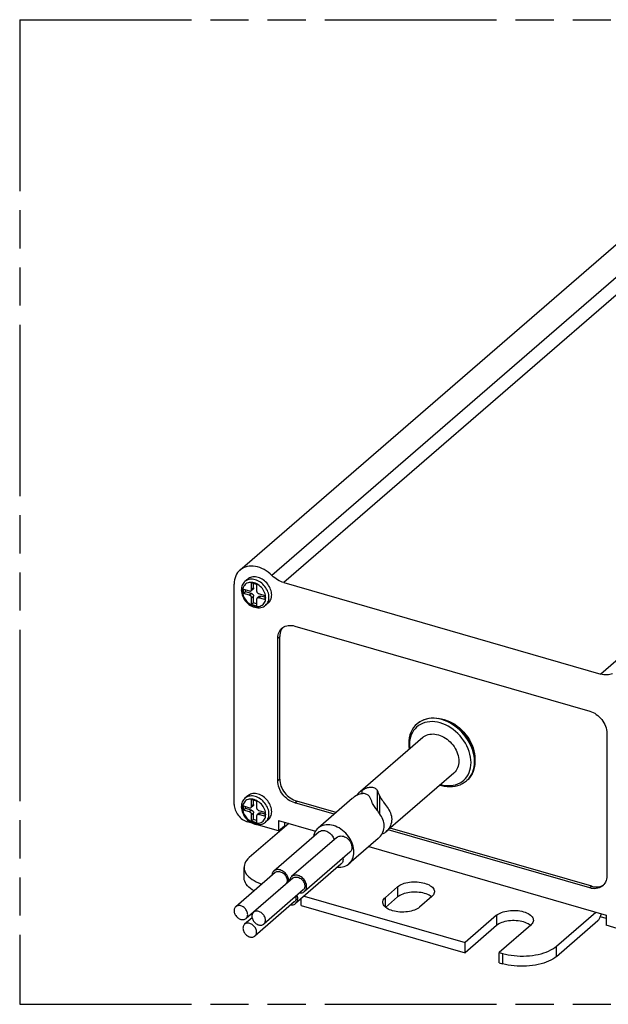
# Model space of a CAD drawing. Header units: millimetres. Extents: x 0 to 210, y 0 to 297.
# Tile 6 of 9: x 50 to 80, y 207 to 257. Entities that reach past the tile are written whole.
import ezdxf

# ---------------------------------------------------------------- set-up
doc = ezdxf.new("R2010")
doc.units = ezdxf.units.MM
doc.header["$LTSCALE"] = 19.36
doc.linetypes.add('PHANTOM', pattern=[0.8, 0.45, -0.05, 0.1, -0.05, 0.1, -0.05])
doc.layers.get('0').update_dxf_attribs({"linetype": 'CONTINUOUS'})
doc.layers.add('DEFAULT_3', color=7, linetype='PHANTOM')

msp = doc.modelspace()

# ---------------------------------------------------------------- linework, layer by layer
at = {"color": 7, "linetype": 'Continuous'}
for p, q in [((60.908948, 229.283143), (86.508948, 251.453393)), ((60.611798, 217.387889), (60.611798, 228.571899)), ((61.303398, 228.825808), (61.163398, 228.704565)), ((61.500681, 228.29567), (61.500681, 228.636884)), ((61.500681, 228.636884), (61.75356, 228.563884)), ((61.600681, 228.382273), (61.600681, 228.608017)), ((61.75356, 228.563884), (61.75356, 228.22267)), ((63.134412, 228.645465), (79.220204, 224.001897)), ((61.090185, 228.095473), (61.090185, 228.310247)), ((61.090185, 228.310247), (61.396758, 228.221747)), ((61.190185, 228.182076), (61.090185, 228.095473)), ((61.396758, 228.006973), (61.090185, 228.095473)), ((61.190185, 228.182076), (61.190185, 228.28138)), ((61.496758, 228.093576), (61.190185, 228.182076)), ((61.575316, 228.321561), (61.475316, 228.234959)), ((61.857483, 228.088747), (62.164056, 228.000247)), ((62.164056, 228.000247), (62.164056, 227.785473)), ((61.500681, 227.531836), (61.500681, 227.87305)), ((61.600681, 227.618439), (61.500681, 227.531836)), ((61.75356, 227.458836), (61.500681, 227.531836)), ((61.600681, 227.618439), (61.600681, 227.959653)), ((61.75356, 227.574306), (61.600681, 227.618439)), ((61.75356, 227.80005), (61.75356, 227.458836)), ((61.878925, 227.947364), (61.778925, 227.860761)), ((62.164056, 227.785473), (61.857483, 227.873973)), ((62.164056, 227.900943), (61.957483, 227.960576)), ((62.350844, 227.616322), (62.210844, 227.495079)), ((63.69045, 226.442254), (78.664166, 222.119715)), ((62.824425, 218.578971), (62.824425, 225.826229)), ((62.924425, 218.665573), (62.924425, 225.912831)), ((69.920583, 221.497844), (69.954001, 221.525633)), ((70.639235, 221.77475), (70.770839, 221.775695)), ((69.920723, 221.498053), (69.900876, 221.480864)), ((79.530191, 221.00369), (79.530191, 213.756431)), ((70.194298, 220.787797), (67.021303, 218.039902)), ((72.828543, 219.710565), (72.834345, 219.570693)), ((72.836154, 219.69026), (72.832653, 219.611466)), ((71.765467, 218.973567), (68.313492, 215.984069)), ((72.429356, 218.601333), (72.409509, 218.584145)), ((72.484995, 218.653058), (72.429497, 218.601542)), ((72.564367, 218.741349), (72.484995, 218.653058)), ((61.303398, 217.820043), (61.163398, 217.6988)), ((61.500681, 217.289905), (61.500681, 217.631119)), ((61.500681, 217.631119), (61.75356, 217.558119)), ((61.600681, 217.376508), (61.600681, 217.602252)), ((61.75356, 217.558119), (61.75356, 217.216905)), ((65.78893, 216.972636), (63.79045, 217.549548)), ((66.608234, 217.682174), (64.871159, 216.177823)), ((61.090185, 217.089708), (61.090185, 217.304482)), ((61.090185, 217.304482), (61.396758, 217.215982)), ((61.190185, 217.17631), (61.090185, 217.089708)), ((61.396758, 217.001208), (61.090185, 217.089708)), ((61.190185, 217.17631), (61.190185, 217.275615)), ((61.496758, 217.08781), (61.190185, 217.17631)), ((61.575316, 217.315796), (61.475316, 217.229194)), ((61.857483, 217.082982), (62.164056, 216.994482)), ((65.68893, 216.886034), (63.69045, 217.462945)), ((61.366409, 216.536053), (61.43733, 216.487357)), ((61.500681, 216.526071), (61.500681, 216.867285)), ((61.600681, 216.612673), (61.500681, 216.526071)), ((61.75356, 216.453071), (61.500681, 216.526071)), ((61.600681, 216.612673), (61.600681, 216.953887)), ((61.75356, 216.568541), (61.600681, 216.612673)), ((61.75356, 216.794285), (61.75356, 216.453071)), ((61.878925, 216.941599), (61.778925, 216.854996)), ((62.164056, 216.779708), (61.857483, 216.868208)), ((62.164056, 216.895178), (61.957483, 216.95481)), ((62.164056, 216.994482), (62.164056, 216.779708)), ((62.350844, 216.610557), (62.210844, 216.489313)), ((62.863464, 216.564684), (62.863464, 216.045069)), ((62.863464, 216.564684), (64.740077, 216.022953)), ((61.579578, 216.415695), (61.304618, 216.495069)), ((63.383079, 216.414684), (61.383079, 214.682634)), ((62.863464, 216.045069), (61.730218, 216.372209)), ((62.863464, 216.045069), (63.163464, 216.304877)), ((63.163464, 216.478082), (63.163464, 216.304877)), ((63.233079, 216.284781), (63.163464, 216.304877)), ((78.664166, 213.140406), (68.438476, 216.092308)), ((78.764166, 213.227008), (68.538476, 216.178911)), ((64.928832, 215.991586), (62.628832, 213.999728)), ((65.832207, 215.709144), (63.532207, 213.717286)), ((67.929492, 215.651515), (66.442328, 214.363593)), ((67.453813, 215.239565), (79.491152, 211.764684)), ((66.486861, 214.953215), (64.186861, 212.961357)), ((66.136881, 214.650124), (66.140307, 214.596657)), ((61.11513, 213.663018), (61.11513, 214.182634)), ((66.034621, 214.343693), (63.734621, 212.351834)), ((62.695827, 213.922368), (60.695827, 212.190317)), ((63.599203, 213.639926), (61.599203, 211.907875)), ((63.216489, 213.321159), (61.216489, 211.589108)), ((64.119865, 213.038717), (62.119865, 211.306666)), ((63.045368, 213.172964), (63.058423, 213.171597)), ((63.386603, 213.455809), (63.389171, 213.496764)), ((68.291282, 212.665313), (68.911282, 213.202249)), ((64.020386, 212.246993), (64.020386, 212.599314)), ((64.153575, 212.936614), (64.186878, 212.961372)), ((64.165267, 212.724785), (72.33423, 210.366608)), ((68.303076, 212.155911), (68.911282, 212.682634)), ((70.643333, 212.702249), (70.023333, 212.165313)), ((70.626533, 212.696604), (70.570598, 212.737054)), ((70.631577, 212.692068), (70.626533, 212.696604)), ((63.667625, 212.429194), (61.667625, 210.697144)), ((63.694412, 212.322826), (63.734593, 212.351812)), ((64.020386, 212.246993), (72.33423, 209.846993)), ((61.524477, 211.625289), (61.146963, 211.298352)), ((73.93423, 211.752249), (72.33423, 210.366608)), ((76.971536, 210.182634), (78.971536, 211.914684)), ((79.491152, 211.591479), (79.200445, 211.675399)), ((79.491152, 211.764684), (79.491152, 211.245069)), ((73.93423, 211.232634), (72.33423, 209.846993)), ((75.666281, 211.252249), (74.066281, 209.866608)), ((75.64948, 211.246604), (75.593545, 211.287054)), ((75.654525, 211.242068), (75.64948, 211.246604)), ((76.971536, 209.663018), (79.071536, 211.481672)), ((80.279952, 211.017362), (79.491152, 211.245069)), ((72.33423, 209.846993), (72.33423, 210.366608)), ((74.066281, 209.866608), (74.239486, 209.816608)), ((74.066281, 209.346993), (74.066281, 209.866608)), ((74.066281, 209.346993), (74.239486, 209.296993))]:
    msp.add_line(p, q, dxfattribs=at)
at = {"color": 9, "linetype": 'Continuous'}
for p, q in [((88.133385, 251.180647), (62.533385, 229.010396)), ((88.734412, 250.815715), (63.134412, 228.645465)), ((104.820204, 246.172147), (79.220204, 224.001897)), ((61.038223, 228.21786), (61.038243, 228.222667)), ((61.496758, 228.093576), (61.396758, 228.006973)), ((61.600681, 228.382273), (61.500681, 228.29567)), ((61.500681, 227.87305), (61.600681, 227.959653)), ((61.857483, 227.873973), (61.957483, 227.960576)), ((62.216018, 227.87786), (62.215998, 227.873053)), ((62.298105, 227.596798), (62.327178, 227.649861)), ((62.824425, 225.826229), (62.924425, 225.912831)), ((70.177799, 221.500558), (70.069669, 221.448802)), ((69.920583, 221.497844), (69.900876, 221.480864)), ((69.517538, 220.547554), (69.511593, 220.413106)), ((62.924425, 218.665573), (62.824425, 218.578971)), ((72.409509, 218.584145), (72.429497, 218.601542)), ((67.105839, 217.927894), (67.105839, 218.102321)), ((67.883915, 217.0721), (67.883915, 218.085397)), ((63.69045, 217.462945), (63.79045, 217.549548)), ((68.008486, 216.896997), (68.008486, 217.805224)), ((61.038223, 217.212095), (61.038243, 217.216902)), ((61.496758, 217.08781), (61.396758, 217.001208)), ((61.600681, 217.376508), (61.500681, 217.289905)), ((61.500681, 216.867285), (61.600681, 216.953887)), ((61.857483, 216.868208), (61.957483, 216.95481)), ((62.216018, 216.872095), (62.215998, 216.867288)), ((62.298105, 216.591033), (62.327178, 216.644095)), ((68.911282, 213.202249), (68.911282, 212.682634)), ((78.764166, 213.227008), (78.664166, 213.140406)), ((68.291282, 212.166463), (68.291282, 212.665313)), ((73.93423, 211.752249), (73.93423, 211.232634)), ((76.971536, 209.663018), (76.971536, 210.182634)), ((74.239486, 209.816608), (74.239486, 209.296993))]:
    msp.add_line(p, q, dxfattribs=at)
at = {"color": 7, "linetype": 'Continuous'}
for points in [[(60.909008, 229.283187), (60.851696, 229.228257), (60.78971, 229.154221), (60.736382, 229.072365), (60.692054, 228.983446), (60.657216, 228.888108), (60.632052, 228.787203), (60.616957, 228.681933), (60.611798, 228.571899)], [(62.533385, 229.010396), (62.439423, 229.097809), (62.341261, 229.177232), (62.238467, 229.248936), (62.132339, 229.312106), (62.023726, 229.366124), (61.913549, 229.410669), (61.802705, 229.445266), (61.692111, 229.469761), (61.582687, 229.483836), (61.475312, 229.487507), (61.370898, 229.480621), (61.270261, 229.463365), (61.17428, 229.435756), (61.083686, 229.398142), (60.999293, 229.350713), (60.92172, 229.293968), (60.909008, 229.283187)], [(63.134412, 228.645465), (63.054149, 228.671753), (62.97483, 228.703858), (62.896224, 228.741903), (62.819024, 228.785523), (62.743706, 228.834509), (62.6707, 228.88852), (62.600666, 228.947098), (62.533385, 229.010396)], [(61.163398, 228.704565), (61.122299, 228.664657), (61.085636, 228.619902), (61.053844, 228.570678), (61.027228, 228.517278), (61.006069, 228.459972), (60.990703, 228.39929), (60.981367, 228.335754), (60.978223, 228.269822)], [(62.519941, 228.021065), (62.516549, 228.090275), (62.506629, 228.160071), (62.490085, 228.230792), (62.467203, 228.30142), (62.438112, 228.371269), (62.40318, 228.439682), (62.362659, 228.505974), (62.317019, 228.569542), (62.266626, 228.62973), (62.212031, 228.68601), (62.153703, 228.737781), (62.092252, 228.784611), (62.028229, 228.825975), (61.962283, 228.861555), (61.895027, 228.890923), (61.827121, 228.913886), (61.759215, 228.930128), (61.691958, 228.939591), (61.626013, 228.942085), (61.56199, 228.937684), (61.500539, 228.926333), (61.44221, 228.908238), (61.387615, 228.883478), (61.337223, 228.852385), (61.303449, 228.825821)], [(60.978223, 228.269822), (60.982553, 228.19055), (60.995478, 228.110187), (61.016889, 228.029492), (61.046488, 227.949627), (61.083829, 227.871688), (61.128413, 227.796595), (61.179602, 227.725311), (61.236791, 227.658593), (61.299308, 227.597189), (61.366409, 227.541818), (61.43733, 227.493122)], [(61.396758, 228.221747), (61.413279, 228.218333), (61.428974, 228.217567), (61.444011, 228.219494), (61.457886, 228.223982), (61.47023, 228.230994), (61.475337, 228.234997)], [(61.500681, 227.87305), (61.499326, 227.889962), (61.495561, 227.906744), (61.489293, 227.923591), (61.4808, 227.939917), (61.470225, 227.955314), (61.457881, 227.969451), (61.444007, 227.981948), (61.42897, 227.992555), (61.413277, 228.00085), (61.396758, 228.006973)], [(61.475337, 228.234997), (61.480804, 228.240285), (61.489295, 228.251708), (61.495562, 228.264936), (61.499326, 228.279542), (61.500681, 228.29567)], [(61.496758, 228.093576), (61.513279, 228.087451), (61.528974, 228.079155), (61.544011, 228.068547), (61.557886, 228.056049), (61.57023, 228.04191), (61.580804, 228.026514), (61.589295, 228.010188), (61.595562, 227.993343), (61.599326, 227.976563), (61.600681, 227.959653)], [(61.600681, 228.382273), (61.599326, 228.366143), (61.595561, 228.351535), (61.589293, 228.338307), (61.5808, 228.326884), (61.575336, 228.321599)], [(61.75356, 228.22267), (61.754915, 228.205758), (61.758681, 228.188976), (61.764948, 228.172129), (61.773441, 228.155803), (61.784016, 228.140407), (61.79636, 228.126269), (61.810235, 228.113772), (61.825271, 228.103165), (61.840964, 228.094871), (61.857483, 228.088747)], [(62.350792, 227.616309), (62.362659, 227.626963), (62.40318, 227.669861), (62.438112, 227.718105), (62.467203, 227.771159), (62.490085, 227.828576), (62.506629, 227.889746), (62.516549, 227.953814), (62.519941, 228.021065)], [(61.778905, 227.860723), (61.773437, 227.855435), (61.764946, 227.844012), (61.758679, 227.830785), (61.754915, 227.816178), (61.75356, 227.80005)], [(61.857483, 227.873973), (61.840962, 227.877387), (61.825267, 227.878153), (61.81023, 227.876226), (61.796355, 227.871739), (61.784012, 227.864727), (61.778905, 227.860723)], [(61.878905, 227.947326), (61.884016, 227.951333), (61.89636, 227.958343), (61.910235, 227.96283), (61.925271, 227.964756), (61.940964, 227.96399), (61.957483, 227.960576)], [(61.43733, 227.493122), (61.511231, 227.451699), (61.587307, 227.418041), (61.664551, 227.392622), (61.742047, 227.375756), (61.818642, 227.367658), (61.893069, 227.368314), (61.96484, 227.377555), (62.033321, 227.395215), (62.097653, 227.420997), (62.15705, 227.454463), (62.210844, 227.495079)], [(62.824425, 225.826229), (62.828695, 225.910483), (62.84113, 225.990682), (62.861853, 226.067173), (62.890491, 226.138916), (62.926861, 226.205169), (62.970508, 226.265391), (63.021107, 226.318931), (63.035863, 226.332176)], [(63.070501, 226.351985), (63.026856, 226.291762), (62.990487, 226.22551), (62.961851, 226.153768), (62.941128, 226.077279), (62.928695, 225.997082), (62.924425, 225.912831)], [(63.035863, 226.332176), (63.078084, 226.36538), (63.140981, 226.404199), (63.209128, 226.435124), (63.28195, 226.457747), (63.358701, 226.47196), (63.43871, 226.477499), (63.521181, 226.474414), (63.604967, 226.462661), (63.69045, 226.442254)], [(79.821231, 224.019825), (79.75395, 223.995372), (79.683916, 223.977228), (79.61091, 223.965366), (79.535592, 223.959866), (79.458392, 223.960817), (79.379785, 223.968156), (79.300467, 223.981845), (79.220204, 224.001897)], [(78.664166, 222.119715), (78.749652, 222.090767), (78.833441, 222.054145), (78.915914, 222.009613), (78.995925, 221.957878), (79.072677, 221.899351), (79.145498, 221.834683), (79.213645, 221.764412), (79.276542, 221.689278), (79.333518, 221.609933), (79.384115, 221.52718), (79.42776, 221.441759), (79.464129, 221.35451), (79.492765, 221.266234), (79.513487, 221.177781), (79.525921, 221.090405), (79.530191, 221.00369)], [(69.954001, 221.525633), (70.05146, 221.595049), (70.156767, 221.653707), (70.269039, 221.701359), (70.387453, 221.737491), (70.511132, 221.762042), (70.639235, 221.77475)], [(70.770839, 221.775695), (70.905041, 221.764798), (71.040941, 221.742279), (71.177639, 221.708219), (71.314235, 221.662965), (71.449823, 221.606737), (71.583528, 221.540009), (71.714447, 221.463134), (71.841752, 221.376698), (71.96457, 221.281175), (72.082129, 221.177255), (72.193624, 221.065484), (72.298272, 220.946771), (72.395257, 220.821803), (72.483867, 220.691799), (72.563126, 220.558167), (72.633011, 220.421031), (72.693399, 220.280494), (72.743626, 220.138018), (72.783043, 219.994758), (72.81149, 219.851744), (72.828543, 219.710565)], [(70.950222, 221.757311), (71.009386, 221.753249), (71.143981, 221.73185), (71.279468, 221.698479), (71.414846, 221.653291), (71.549136, 221.59675), (71.681334, 221.529173), (71.810504, 221.451159), (71.935667, 221.363172), (72.055949, 221.265935), (72.170422, 221.160033), (72.278266, 221.046331), (72.378666, 220.925399), (72.470669, 220.798705), (72.553048, 220.667856), (72.625802, 220.533007), (72.688763, 220.394347), (72.741209, 220.253385), (72.782433, 220.111286), (72.812223, 219.969264), (72.830073, 219.829123), (72.836154, 219.69026)], [(69.900876, 221.480864), (69.805162, 221.387767), (69.720045, 221.283358), (69.646424, 221.168487), (69.584982, 221.043918), (69.536319, 220.910391), (69.501088, 220.769107), (69.479743, 220.621285), (69.472576, 220.468005)], [(70.194298, 220.787797), (70.245036, 220.827661), (70.311878, 220.869615), (70.383805, 220.904043), (70.460268, 220.930682), (70.540685, 220.94933), (70.624445, 220.959845), (70.71091, 220.962147), (70.799422, 220.956219), (70.889308, 220.942105), (70.979883, 220.919913), (71.070458, 220.889811), (71.160343, 220.85203), (71.248855, 220.806856), (71.335321, 220.754633), (71.419081, 220.695759), (71.499498, 220.630682), (71.575961, 220.559897), (71.647887, 220.483943), (71.71473, 220.403397), (71.77598, 220.318873), (71.831171, 220.231015), (71.879883, 220.14049), (71.921746, 220.047987), (71.95644, 219.954212), (71.983702, 219.859877), (72.003325, 219.7657), (72.015159, 219.672399), (72.019113, 219.580682)], [(69.472576, 220.468005), (69.478925, 220.320325), (69.496289, 220.183303)], [(72.019113, 219.580682), (72.015159, 219.491249), (72.003325, 219.404779), (71.983702, 219.321932), (71.95644, 219.243337), (71.921746, 219.169592), (71.879883, 219.101259), (71.831171, 219.038858), (71.77598, 218.982864), (71.765467, 218.973567)], [(72.834345, 219.570693), (72.828648, 219.435081), (72.811765, 219.304408)], [(72.811765, 219.304408), (72.783581, 219.178214), (72.744442, 219.057881), (72.69445, 218.944358), (72.63422, 218.838475), (72.564367, 218.741349)], [(63.69045, 217.462945), (63.604964, 217.491893), (63.521175, 217.528515), (63.438702, 217.573047), (63.358691, 217.624782), (63.281939, 217.683309), (63.209118, 217.747977), (63.140971, 217.818248), (63.078074, 217.893382), (63.021098, 217.972727), (62.970501, 218.05548), (62.926856, 218.140901), (62.890487, 218.22815), (62.861851, 218.316426), (62.841128, 218.40488), (62.828695, 218.492255), (62.824425, 218.578971)], [(62.924425, 218.665573), (62.928695, 218.578854), (62.94113, 218.491476), (62.961853, 218.40302), (62.990491, 218.314742), (63.026861, 218.227491), (63.070508, 218.14207), (63.121107, 218.059316), (63.178084, 217.979972), (63.240981, 217.904839), (63.309128, 217.834569), (63.38195, 217.769902), (63.458701, 217.711378), (63.53871, 217.659645), (63.621181, 217.615115), (63.704967, 217.578494), (63.79045, 217.549548)], [(71.068359, 218.369854), (71.131324, 218.349852), (71.276346, 218.316439), (71.420277, 218.295897), (71.561828, 218.288333), (71.700156, 218.293699), (71.834371, 218.3119), (71.963398, 218.342723), (72.086171, 218.385794), (72.201962, 218.440726), (72.310011, 218.507049), (72.409509, 218.584145)], [(67.105839, 218.102321), (67.176164, 218.147185), (67.244627, 218.184172), (67.310712, 218.213558), (67.374048, 218.235793), (67.434134, 218.251299), (67.491051, 218.260647), (67.544732, 218.264362), (67.595474, 218.262765), (67.643845, 218.256107), (67.689305, 218.244513), (67.731698, 218.228112), (67.770523, 218.207236), (67.805297, 218.182309), (67.835904, 218.153527), (67.86212, 218.121131), (67.883915, 218.085397)], [(61.163398, 217.6988), (61.122299, 217.658892), (61.085636, 217.614137), (61.053844, 217.564913), (61.027228, 217.511513), (61.006069, 217.454206), (60.990703, 217.393525), (60.981367, 217.329989), (60.978223, 217.264056)], [(62.519941, 217.0153), (62.516549, 217.08451), (62.506629, 217.154306), (62.490085, 217.225027), (62.467203, 217.295655), (62.438112, 217.365504), (62.40318, 217.433916), (62.362659, 217.500209), (62.317019, 217.563777), (62.266626, 217.623965), (62.212031, 217.680245), (62.153703, 217.732016), (62.092252, 217.778846), (62.028229, 217.82021), (61.962283, 217.85579), (61.895027, 217.885158), (61.827121, 217.90812), (61.759215, 217.924363), (61.691958, 217.933826), (61.626013, 217.93632), (61.56199, 217.931919), (61.500539, 217.920568), (61.44221, 217.902473), (61.387615, 217.877713), (61.337223, 217.846619), (61.303449, 217.820056)], [(67.499915, 217.752844), (67.47812, 217.788577), (67.451904, 217.820973), (67.421297, 217.849755), (67.386523, 217.874682), (67.347698, 217.895558), (67.305305, 217.911959), (67.259845, 217.923553), (67.211474, 217.930211), (67.160732, 217.931808), (67.107051, 217.928093), (67.050134, 217.918745), (66.990048, 217.90324), (66.926712, 217.881004), (66.860627, 217.851619), (66.792164, 217.814631), (66.721839, 217.769767)], [(68.008486, 217.805224), (68.028005, 217.760515), (68.052652, 217.713826), (68.082155, 217.664722), (68.116046, 217.613206), (68.153927, 217.559234), (68.195046, 217.502778)], [(68.195046, 217.502778), (68.284186, 217.382732), (68.331364, 217.318067), (68.378865, 217.250183), (68.425913, 217.178916), (68.470428, 217.105001), (68.510804, 217.029512), (68.545951, 216.952108), (68.574766, 216.872517), (68.596062, 216.791926), (68.608688, 216.711312), (68.61312, 216.631006)], [(60.611798, 217.387889), (60.615214, 217.318514), (60.625162, 217.248612), (60.641741, 217.177847), (60.664651, 217.107225), (60.693747, 217.037424), (60.728665, 216.969087), (60.769143, 216.902884), (60.814725, 216.839408), (60.865043, 216.779302), (60.919561, 216.723086), (60.977818, 216.671353), (61.039219, 216.624533), (61.103226, 216.583147), (61.169203, 216.547523), (61.236232, 216.518227), (61.304618, 216.495069)], [(60.978223, 217.264056), (60.982553, 217.184785), (60.995478, 217.104422), (61.016889, 217.023727), (61.046488, 216.943862), (61.083829, 216.865923), (61.128413, 216.79083), (61.179602, 216.719546), (61.236791, 216.652828), (61.299308, 216.591423), (61.366409, 216.536053)], [(61.396758, 217.215982), (61.413279, 217.212568), (61.428974, 217.211802), (61.444011, 217.213729), (61.457886, 217.218216), (61.47023, 217.225228), (61.475337, 217.229232)], [(61.500681, 216.867285), (61.499326, 216.884197), (61.495561, 216.900979), (61.489293, 216.917826), (61.4808, 216.934152), (61.470225, 216.949548), (61.457881, 216.963686), (61.444007, 216.976183), (61.42897, 216.98679), (61.413277, 216.995085), (61.396758, 217.001208)], [(61.475337, 217.229232), (61.480804, 217.23452), (61.489295, 217.245943), (61.495562, 217.25917), (61.499326, 217.273777), (61.500681, 217.289905)], [(61.496758, 217.08781), (61.513279, 217.081686), (61.528974, 217.07339), (61.544011, 217.062782), (61.557886, 217.050284), (61.57023, 217.036145), (61.580804, 217.020749), (61.589295, 217.004423), (61.595562, 216.987578), (61.599326, 216.970797), (61.600681, 216.953887)], [(61.600681, 217.376508), (61.599326, 217.360378), (61.595561, 217.345769), (61.589293, 217.332542), (61.5808, 217.321118), (61.575336, 217.315834)], [(61.75356, 217.216905), (61.754915, 217.199993), (61.758681, 217.183211), (61.764948, 217.166364), (61.773441, 217.150038), (61.784016, 217.134642), (61.79636, 217.120504), (61.810235, 217.108007), (61.825271, 217.0974), (61.840964, 217.089105), (61.857483, 217.082982)], [(62.350792, 216.610544), (62.362659, 216.621198), (62.40318, 216.664096), (62.438112, 216.71234), (62.467203, 216.765393), (62.490085, 216.82281), (62.506629, 216.88398), (62.516549, 216.948049), (62.519941, 217.0153)], [(67.811046, 217.170224), (67.769927, 217.226681), (67.732046, 217.280652), (67.698155, 217.332168), (67.668652, 217.381272), (67.644005, 217.427961), (67.624486, 217.472671)], [(68.22912, 216.298452), (68.224688, 216.378758), (68.212062, 216.459372), (68.190766, 216.539963), (68.161951, 216.619554), (68.126804, 216.696958), (68.086428, 216.772447), (68.041913, 216.846363), (67.994865, 216.91763), (67.947364, 216.985513), (67.900186, 217.050178), (67.811046, 217.170224)], [(61.778905, 216.854958), (61.773437, 216.84967), (61.764946, 216.838247), (61.758679, 216.82502), (61.754915, 216.810413), (61.75356, 216.794285)], [(61.857483, 216.868208), (61.840962, 216.871622), (61.825267, 216.872388), (61.81023, 216.870461), (61.796355, 216.865973), (61.784012, 216.858962), (61.778905, 216.854958)], [(61.878905, 216.941561), (61.884016, 216.945567), (61.89636, 216.952578), (61.910235, 216.957064), (61.925271, 216.95899), (61.940964, 216.958224), (61.957483, 216.95481)], [(68.61312, 216.631006), (68.608695, 216.550296), (68.59608, 216.469661), (68.574789, 216.389), (68.545972, 216.310749), (68.510819, 216.236754), (68.470429, 216.167735), (68.42589, 216.104395), (68.37881, 216.048093), (68.331275, 216.000038), (68.311685, 215.982505)], [(61.43733, 216.487357), (61.511231, 216.445934), (61.587307, 216.412275), (61.664551, 216.386857), (61.742047, 216.369991), (61.818642, 216.361893), (61.893069, 216.362549), (61.96484, 216.37179), (62.033321, 216.38945), (62.097653, 216.415232), (62.15705, 216.448698), (62.210844, 216.489313)], [(64.871225, 216.177871), (64.827442, 216.136366), (64.773172, 216.072858), (64.726488, 216.002462), (64.68769, 215.925863), (64.657212, 215.843639), (64.635208, 215.756558), (64.632008, 215.73453)], [(66.695974, 214.970708), (66.691475, 215.068299), (66.678279, 215.166774), (66.656275, 215.266559), (66.625797, 215.36638), (66.586999, 215.465379), (66.540315, 215.562727), (66.486045, 215.657569), (66.424744, 215.74913), (66.356849, 215.836585), (66.28302, 215.919241), (66.203813, 215.99633), (66.119968, 216.067268), (66.032146, 216.131366), (65.941142, 216.188168), (65.847696, 216.237092), (65.752631, 216.277825), (65.656743, 216.30991), (65.560855, 216.333186), (65.46579, 216.347339), (65.372344, 216.352365), (65.28134, 216.348105), (65.193518, 216.334711), (65.109674, 216.312181), (65.030467, 216.280822), (64.956637, 216.240791), (64.888743, 216.192536), (64.871225, 216.177871)], [(64.928931, 215.991627), (64.949972, 216.008197), (64.992586, 216.033203), (65.039652, 216.051122), (65.09047, 216.06146), (65.144086, 216.064233), (65.199645, 216.059197), (65.256158, 216.046635), (65.312672, 216.026569), (65.36823, 215.999528), (65.421847, 215.9658), (65.472665, 215.926122), (65.519731, 215.88103), (65.562345, 215.83142), (65.599653, 215.778036), (65.631158, 215.721875), (65.656166, 215.663838), (65.674417, 215.604953), (65.679661, 215.577035)], [(67.927685, 215.649952), (67.947275, 215.667484), (67.99481, 215.715539), (68.04189, 215.771841), (68.086429, 215.835181), (68.126819, 215.904201), (68.161972, 215.978196), (68.190789, 216.056447), (68.21208, 216.137107), (68.224695, 216.217743), (68.22912, 216.298452)], [(65.832307, 215.709185), (65.853348, 215.725754), (65.895962, 215.750761), (65.943028, 215.76868), (65.993846, 215.779018), (66.047462, 215.78179), (66.103021, 215.776755), (66.159534, 215.764193), (66.216048, 215.744127), (66.271606, 215.717086), (66.325223, 215.683358), (66.376041, 215.64368), (66.423107, 215.598588), (66.465721, 215.548978), (66.503029, 215.495594), (66.534534, 215.439433), (66.559542, 215.381396), (66.577792, 215.322511), (66.588733, 215.264272), (66.592547, 215.20618)], [(68.311685, 215.982505), (68.284074, 215.959886), (68.238498, 215.927716), (68.194979, 215.902931), (68.153932, 215.885099), (68.116125, 215.873923), (68.108453, 215.872817)], [(66.592547, 215.20618), (66.589461, 215.155776), (66.580565, 215.108478), (66.565736, 215.064001), (66.545341, 215.023202), (66.519549, 214.986707), (66.486877, 214.95323)], [(61.383079, 214.682634), (61.309559, 214.61267), (61.247635, 214.540565), (61.197188, 214.46609), (61.158577, 214.389935), (61.132109, 214.312555), (61.117815, 214.234425), (61.11515, 214.182668)], [(66.140307, 214.596657), (66.136492, 214.540768), (66.125552, 214.488845), (66.107302, 214.440496), (66.082294, 214.396898), (66.050788, 214.358926), (66.034522, 214.343653)], [(66.442261, 214.363545), (66.486045, 214.40505), (66.540315, 214.468559), (66.586999, 214.538954), (66.625797, 214.615553), (66.656275, 214.697777), (66.678279, 214.784858), (66.691475, 214.875715), (66.695974, 214.970708)], [(61.11515, 214.182668), (61.115866, 214.156014), (61.126153, 214.077795), (61.148706, 214.000243), (61.18328, 213.923815), (61.229766, 213.848983), (61.287787, 213.776182), (61.357097, 213.705871), (61.437196, 213.638453), (61.527705, 213.574363), (61.628007, 213.513967), (61.7376, 213.457667), (61.855763, 213.405782), (61.981495, 213.358819), (62.028099, 213.344098)], [(63.389171, 213.496764), (63.385934, 213.550264), (63.376589, 213.604023), (63.361, 213.658432), (63.339572, 213.712313), (63.312493, 213.764858), (63.280273, 213.81534), (63.243276, 213.862969), (63.202138, 213.907118), (63.157373, 213.947061), (63.109707, 213.982312), (63.059777, 214.012248), (63.008352, 214.036552), (62.956158, 214.054742), (62.903964, 214.066686), (62.85254, 214.072072), (62.80261, 214.070963), (62.754943, 214.063233), (62.710179, 214.049134), (62.669041, 214.028736), (62.628859, 213.99975)], [(65.861031, 214.19336), (65.941142, 214.189051), (66.032146, 214.193311), (66.119968, 214.206706), (66.203813, 214.229235), (66.28302, 214.260594), (66.356849, 214.300625), (66.424744, 214.34888), (66.442261, 214.363545)], [(61.625789, 212.995687), (61.527705, 213.054748), (61.437196, 213.118837), (61.357097, 213.186255), (61.287787, 213.256567), (61.229766, 213.329368), (61.18328, 213.404199), (61.148706, 213.480627), (61.126153, 213.55818), (61.115866, 213.636399), (61.11515, 213.663053)], [(62.628859, 213.99975), (62.599824, 213.970588), (62.572745, 213.933677), (62.551317, 213.892167), (62.535728, 213.846758), (62.526383, 213.798395), (62.524873, 213.774317)], [(62.695906, 213.9224), (62.712641, 213.935578), (62.746533, 213.955467), (62.783966, 213.969718), (62.824382, 213.97794), (62.867025, 213.980145), (62.911212, 213.97614), (62.956158, 213.966149), (63.001105, 213.950191), (63.045292, 213.928684), (63.087935, 213.901859), (63.128351, 213.870302), (63.165784, 213.834439), (63.199676, 213.794984), (63.229348, 213.752526), (63.254405, 213.70786), (63.274294, 213.661702), (63.288809, 213.614869), (63.29751, 213.56855), (63.300544, 213.522348)], [(63.300544, 213.522348), (63.29751, 213.477898), (63.288809, 213.436602), (63.274294, 213.398149), (63.254405, 213.363474), (63.229348, 213.333275), (63.216411, 213.321127)], [(63.532235, 213.717308), (63.5032, 213.688146), (63.476121, 213.651235), (63.454693, 213.609725), (63.439104, 213.564316), (63.429759, 213.515953), (63.428249, 213.491875)], [(64.292547, 213.214322), (64.28931, 213.267822), (64.279964, 213.321581), (64.264376, 213.37599), (64.242948, 213.429871), (64.215868, 213.482416), (64.183649, 213.532898), (64.146652, 213.580527), (64.105514, 213.624676), (64.060749, 213.664619), (64.013083, 213.69987), (63.963153, 213.729806), (63.911728, 213.75411), (63.859534, 213.7723), (63.80734, 213.784244), (63.755916, 213.78963), (63.705986, 213.788521), (63.658319, 213.78079), (63.613555, 213.766692), (63.572417, 213.746294), (63.532235, 213.717308)], [(63.599282, 213.639958), (63.616017, 213.653136), (63.649909, 213.673025), (63.687342, 213.687276), (63.727758, 213.695498), (63.770401, 213.697703), (63.814588, 213.693698), (63.859534, 213.683707), (63.904481, 213.667749), (63.948668, 213.646242), (63.991311, 213.619417), (64.031727, 213.58786), (64.06916, 213.551997), (64.103052, 213.512541), (64.132724, 213.470084), (64.157781, 213.425418), (64.17767, 213.37926), (64.192185, 213.332427), (64.200886, 213.286108), (64.20392, 213.239906)], [(79.530191, 213.756431), (79.525921, 213.672178), (79.513486, 213.591978), (79.492762, 213.515487), (79.464124, 213.443744), (79.427754, 213.377491), (79.384108, 213.317269), (79.333509, 213.263729), (79.318753, 213.250484)], [(64.20392, 213.239906), (64.200886, 213.195456), (64.192185, 213.15416), (64.17767, 213.115707), (64.157781, 213.081032), (64.132724, 213.050833), (64.119786, 213.038685)], [(64.186878, 212.961372), (64.219615, 212.994927), (64.245396, 213.031436), (64.265779, 213.072253), (64.280593, 213.116731), (64.289476, 213.163989), (64.292547, 213.214322)], [(68.911282, 213.202249), (68.964736, 213.243658), (69.025468, 213.281922), (69.09384, 213.31721), (69.168768, 213.34901), (69.249637, 213.376941), (69.335402, 213.400779), (69.424947, 213.420187), (69.517872, 213.435128), (69.613834, 213.445494), (69.711537, 213.451165), (69.809905, 213.451959), (69.907935, 213.447964), (70.004557, 213.439147), (70.098896, 213.425688), (70.189972, 213.407673), (70.277032, 213.38534), (70.359224, 213.358854), (70.435869, 213.328511), (70.506198, 213.294541), (70.569626, 213.257301), (70.625469, 213.217082), (70.673265, 213.174317), (70.712416, 213.129356), (70.742651, 213.082738), (70.763511, 213.035041), (70.774959, 212.986494), (70.777251, 212.952361)], [(79.318753, 213.250484), (79.276532, 213.21728), (79.213634, 213.178461), (79.145487, 213.147536), (79.072666, 213.124913), (78.995915, 213.1107), (78.915906, 213.105161), (78.833435, 213.108246), (78.749649, 213.119999), (78.664166, 213.140406)], [(78.764166, 213.227008), (78.849652, 213.206601), (78.933441, 213.194848), (79.015914, 213.191763), (79.095925, 213.197304), (79.172677, 213.211518), (79.245498, 213.234143), (79.313645, 213.265069), (79.364354, 213.296367)], [(63.75168, 212.630383), (63.748646, 212.585933), (63.739945, 212.544637), (63.72543, 212.506185), (63.705541, 212.47151), (63.680484, 212.44131), (63.667546, 212.429162)], [(63.734593, 212.351812), (63.763628, 212.380974), (63.790708, 212.417886), (63.812136, 212.459395), (63.827724, 212.504804), (63.83707, 212.553167), (63.840307, 212.604799)], [(63.742079, 212.711544), (63.748646, 212.676585), (63.75168, 212.630383)], [(63.840307, 212.604799), (63.837985, 212.649997), (63.831253, 212.695497), (63.820041, 212.741523), (63.810238, 212.770572)], [(63.948837, 212.890602), (63.977354, 212.888667), (64.025491, 212.891466), (64.071308, 212.90053), (64.114223, 212.915608), (64.153575, 212.936614)], [(68.157365, 212.4152), (68.157815, 212.430271), (68.165571, 212.479456), (68.183107, 212.528047), (68.210056, 212.575558), (68.246077, 212.621229), (68.291282, 212.665313)], [(70.570598, 212.737054), (70.507016, 212.774485), (70.436534, 212.808605), (70.359794, 212.839035), (70.277582, 212.865566), (70.190611, 212.887914), (70.099732, 212.90593), (70.00573, 212.919398), (69.909515, 212.928244), (69.811933, 212.932315), (69.713964, 212.931629), (69.616513, 212.926101), (69.52065, 212.915884), (69.427607, 212.901068), (69.337797, 212.881752), (69.251653, 212.857948), (69.17034, 212.829997), (69.094947, 212.798108), (69.02613, 212.762683), (68.965036, 212.72425), (68.911282, 212.682634)], [(70.777251, 212.952361), (70.776801, 212.937291), (70.769045, 212.888106), (70.751509, 212.839515), (70.72456, 212.792004), (70.688539, 212.746333), (70.643333, 212.702249)], [(60.695849, 212.190335), (60.672757, 212.167141), (60.65122, 212.137785), (60.634178, 212.104772), (60.62178, 212.068656), (60.614347, 212.030192), (60.611773, 211.989128)], [(61.300544, 211.790297), (61.29797, 211.832848), (61.290537, 211.875603), (61.278139, 211.918876), (61.261097, 211.961729), (61.23956, 212.00352), (61.213935, 212.043669), (61.18451, 212.081549), (61.151792, 212.116662), (61.11619, 212.14843), (61.078279, 212.176466), (61.038569, 212.200275), (60.99767, 212.219604), (60.956158, 212.234071), (60.914647, 212.243571), (60.873748, 212.247854), (60.834038, 212.246972), (60.796127, 212.240824), (60.760525, 212.229611), (60.727807, 212.213388), (60.695849, 212.190335)], [(63.496504, 212.280999), (63.510912, 212.27949), (63.560842, 212.280599), (63.608509, 212.28833), (63.653273, 212.302428), (63.694412, 212.322826)], [(70.023333, 212.165313), (69.96988, 212.123904), (69.909148, 212.08564), (69.840776, 212.050352), (69.765848, 212.018552), (69.684979, 211.990621), (69.599214, 211.966783), (69.509668, 211.947375), (69.416744, 211.932433), (69.320782, 211.922068), (69.223079, 211.916396), (69.124711, 211.915603), (69.026681, 211.919598), (68.930059, 211.928415), (68.835719, 211.941874), (68.744644, 211.959889), (68.657584, 211.982222), (68.575391, 212.008707), (68.498746, 212.039051), (68.428418, 212.073021), (68.364989, 212.110261), (68.309147, 212.150479), (68.261351, 212.193244), (68.222199, 212.238205), (68.191964, 212.284824), (68.171104, 212.332521), (68.159657, 212.381068), (68.157365, 212.4152)], [(73.93423, 211.752249), (73.987683, 211.793658), (74.048415, 211.831922), (74.116787, 211.86721), (74.191715, 211.89901), (74.272584, 211.926941), (74.358349, 211.950779), (74.447895, 211.970187), (74.540819, 211.985128), (74.636781, 211.995494), (74.734484, 212.001165), (74.832852, 212.001959), (74.930882, 211.997964), (75.027504, 211.989147), (75.121844, 211.975688), (75.212919, 211.957673), (75.299979, 211.93534), (75.382172, 211.908854), (75.458817, 211.878511), (75.529145, 211.844541), (75.592574, 211.807301), (75.648416, 211.767082), (75.696212, 211.724317), (75.735364, 211.679356), (75.765599, 211.632738), (75.786459, 211.585041), (75.797906, 211.536494), (75.800198, 211.502361)], [(60.611773, 211.989128), (60.614347, 211.946578), (60.62178, 211.903823), (60.634178, 211.860549), (60.65122, 211.817697), (60.672757, 211.775906), (60.698382, 211.735756), (60.727807, 211.697876), (60.760525, 211.662763), (60.796127, 211.630996), (60.834038, 211.60296), (60.873748, 211.579151), (60.914647, 211.559821), (60.956158, 211.545355), (60.99767, 211.535855), (61.038569, 211.531571), (61.078279, 211.532453), (61.11619, 211.538602), (61.151792, 211.549814), (61.18451, 211.566037), (61.216467, 211.589091)], [(61.216467, 211.589091), (61.23956, 211.612284), (61.261097, 211.641641), (61.278139, 211.674654), (61.290537, 211.710769), (61.29797, 211.749233), (61.300544, 211.790297)], [(61.599225, 211.907893), (61.576133, 211.884699), (61.554596, 211.855343), (61.537554, 211.82233), (61.525156, 211.786214), (61.517723, 211.74775), (61.515149, 211.706686)], [(61.515149, 211.706686), (61.517723, 211.664136), (61.525156, 211.621381), (61.537554, 211.578107), (61.554596, 211.535255), (61.576133, 211.493464), (61.601758, 211.453314), (61.631183, 211.415434), (61.663901, 211.380321), (61.699503, 211.348554), (61.737413, 211.320518), (61.777124, 211.296709), (61.818023, 211.277379), (61.859534, 211.262912), (61.901045, 211.253413), (61.941945, 211.249129), (61.981655, 211.250011), (62.019566, 211.25616), (62.055168, 211.267372), (62.087886, 211.283595), (62.119843, 211.306649)], [(62.20392, 211.507855), (62.201345, 211.550405), (62.193913, 211.593161), (62.181515, 211.636434), (62.164473, 211.679287), (62.142936, 211.721078), (62.117311, 211.761227), (62.087886, 211.799107), (62.055168, 211.83422), (62.019566, 211.865988), (61.981655, 211.894024), (61.941945, 211.917833), (61.901045, 211.937162), (61.859534, 211.951629), (61.818023, 211.961129), (61.777124, 211.965412), (61.737413, 211.96453), (61.699503, 211.958382), (61.663901, 211.947169), (61.631183, 211.930946), (61.599225, 211.907893)], [(62.119843, 211.306649), (62.142936, 211.329842), (62.164473, 211.359199), (62.181515, 211.392212), (62.193913, 211.428327), (62.201345, 211.466791), (62.20392, 211.507855)], [(75.800198, 211.502361), (75.799749, 211.487291), (75.791992, 211.438106), (75.774456, 211.389515), (75.747507, 211.342004), (75.711486, 211.296333), (75.666281, 211.252249)], [(79.071536, 211.481672), (79.094204, 211.503571), (79.116256, 211.52917), (79.137817, 211.558667), (79.158512, 211.591466), (79.178077, 211.627202), (79.196304, 211.665394), (79.212951, 211.705613), (79.227848, 211.747348), (79.240785, 211.790121), (79.251634, 211.833405), (79.251714, 211.833804)], [(61.146985, 211.29837), (61.123893, 211.275177), (61.102356, 211.24582), (61.085313, 211.212807), (61.072916, 211.176692), (61.065483, 211.138228), (61.062908, 211.097164)], [(61.062908, 211.097164), (61.065483, 211.054613), (61.072916, 211.011858), (61.085313, 210.968585), (61.102356, 210.925732), (61.123893, 210.883941), (61.149518, 210.843792), (61.178942, 210.805912), (61.211661, 210.770799), (61.247263, 210.739031), (61.285173, 210.710995), (61.324884, 210.687186), (61.365783, 210.667857), (61.407294, 210.65339), (61.448805, 210.64389), (61.489704, 210.639606), (61.529415, 210.640489), (61.567325, 210.646637), (61.602927, 210.65785), (61.635646, 210.674073), (61.667603, 210.697126)], [(61.75168, 210.898332), (61.749105, 210.940883), (61.741672, 210.983638), (61.729275, 211.026911), (61.712232, 211.069764), (61.690695, 211.111555), (61.66507, 211.151704), (61.635646, 211.189584), (61.602927, 211.224697), (61.567325, 211.256465), (61.529415, 211.284501), (61.489704, 211.30831), (61.448805, 211.327639), (61.407294, 211.342106), (61.365783, 211.351606), (61.324884, 211.35589), (61.285173, 211.355007), (61.247263, 211.348859), (61.211661, 211.337646), (61.178942, 211.321423), (61.146985, 211.29837)], [(75.593545, 211.287054), (75.529963, 211.324485), (75.459481, 211.358605), (75.382742, 211.389035), (75.300529, 211.415566), (75.213558, 211.437914), (75.12268, 211.45593), (75.028677, 211.469398), (74.932462, 211.478244), (74.83488, 211.482315), (74.736911, 211.481629), (74.63946, 211.476101), (74.543597, 211.465884), (74.450554, 211.451068), (74.360744, 211.431752), (74.274601, 211.407948), (74.193288, 211.379997), (74.117894, 211.348108), (74.049077, 211.312683), (73.987983, 211.27425), (73.93423, 211.232634)], [(61.667603, 210.697126), (61.690695, 210.720319), (61.712232, 210.749676), (61.729275, 210.782689), (61.741672, 210.818804), (61.749105, 210.857269), (61.75168, 210.898332)], [(74.239486, 209.816608), (74.379414, 209.779848), (74.523623, 209.748886), (74.672572, 209.723663), (74.824882, 209.704357), (74.979643, 209.691123), (75.135904, 209.683976), (75.292724, 209.683002), (75.449163, 209.688145), (75.604268, 209.699421), (75.757123, 209.716708), (75.906787, 209.739951), (76.052389, 209.768962), (76.193012, 209.803617), (76.327848, 209.843666), (76.456027, 209.888921), (76.57682, 209.939072), (76.689418, 209.993869), (76.793189, 210.05295), (76.887115, 210.115816), (76.971536, 210.182634)], [(76.971536, 209.663018), (76.887115, 209.596201), (76.793189, 209.533335), (76.689418, 209.474253), (76.57682, 209.419457), (76.456027, 209.369306), (76.327848, 209.324051), (76.193012, 209.284002), (76.052389, 209.249347), (75.906787, 209.220336), (75.757123, 209.197093), (75.604268, 209.179806), (75.449163, 209.16853), (75.292724, 209.163386), (75.135904, 209.164361), (74.979643, 209.171508), (74.824882, 209.184742), (74.672572, 209.204047), (74.523623, 209.229271), (74.379414, 209.260233), (74.239486, 209.296993)]]:
    msp.add_lwpolyline(points, dxfattribs=at)
at = {"color": 9, "linetype": 'Continuous'}
for points in [[(62.216018, 227.87786), (62.212251, 227.945146), (62.201315, 228.012873), (62.183063, 228.081486), (62.157934, 228.14965), (62.126119, 228.216459), (62.088217, 228.281072), (62.044758, 228.342482), (61.996133, 228.400279), (61.942604, 228.45399), (61.885079, 228.502786), (61.824272, 228.545817), (61.761032, 228.582672), (61.696177, 228.612724), (61.630511, 228.635767), (61.564849, 228.651399), (61.499975, 228.65957), (61.436696, 228.660055), (61.375758, 228.652977), (61.317935, 228.638264), (61.263951, 228.616278), (61.214667, 228.587253), (61.170435, 228.551497), (61.131703, 228.509154), (61.099048, 228.460952), (61.073131, 228.407377), (61.05415, 228.349292), (61.042572, 228.287851), (61.038243, 228.222667)], [(62.379941, 227.899822), (62.376605, 227.968691), (62.36663, 228.038822), (62.35011, 228.109541), (62.327207, 228.180167), (62.298139, 228.250019), (62.263188, 228.318424), (62.222688, 228.384725), (62.177032, 228.448281), (62.126658, 228.508482), (62.07205, 228.564748), (62.013737, 228.616537), (61.952277, 228.663349), (61.888265, 228.704735), (61.822315, 228.740296), (61.755064, 228.769689), (61.687158, 228.792631), (61.619252, 228.808902), (61.551999, 228.818344), (61.486048, 228.820867), (61.422033, 228.816446), (61.360571, 228.805125), (61.302253, 228.787011), (61.247642, 228.76228), (61.197263, 228.73117), (61.163398, 228.704565)], [(61.038223, 228.21786), (61.04199, 228.150574), (61.052926, 228.082847), (61.071178, 228.014234), (61.096307, 227.94607), (61.128122, 227.879261), (61.166025, 227.814648), (61.209483, 227.753238), (61.258109, 227.695442), (61.311638, 227.641731), (61.369163, 227.592934), (61.429969, 227.549903), (61.49321, 227.513049), (61.558064, 227.482996), (61.62373, 227.459953), (61.689392, 227.444321), (61.754266, 227.43615), (61.817546, 227.435665), (61.878484, 227.442743), (61.936306, 227.457456), (61.990291, 227.479443), (62.039574, 227.508468), (62.083806, 227.544224), (62.122538, 227.586566), (62.155193, 227.634769), (62.18111, 227.688343), (62.200092, 227.746428), (62.211669, 227.80787), (62.215998, 227.873053)], [(62.210844, 227.495079), (62.222641, 227.505665), (62.263147, 227.548578), (62.298105, 227.596798)], [(62.327178, 227.649861), (62.350085, 227.707248), (62.366612, 227.768425), (62.3766, 227.832824), (62.379941, 227.899822)], [(70.136026, 221.636137), (70.031376, 221.577713), (69.934402, 221.508733)], [(70.747857, 221.758623), (70.616417, 221.757435), (70.488657, 221.744464), (70.365451, 221.719798), (70.247639, 221.683607), (70.136026, 221.636137)], [(72.636213, 219.511106), (72.630268, 219.648986), (72.612478, 219.78925), (72.582978, 219.930829), (72.541994, 220.072646), (72.489836, 220.213622), (72.426903, 220.352683), (72.353672, 220.488772), (72.270702, 220.620853), (72.178623, 220.74792), (72.078136, 220.869007), (71.970007, 220.983192), (71.855058, 221.089606), (71.734163, 221.187438), (71.608244, 221.275946), (71.478258, 221.354454), (71.345195, 221.422365), (71.210067, 221.479163), (71.073903, 221.524416), (70.937739, 221.557778), (70.802611, 221.578996), (70.669547, 221.587909), (70.539561, 221.584448), (70.413642, 221.56864), (70.292748, 221.540606), (70.177799, 221.500558)], [(72.814497, 219.553505), (72.80883, 219.692165), (72.791866, 219.83315), (72.763723, 219.975497), (72.724591, 220.118233), (72.674739, 220.260384), (72.614507, 220.400978), (72.544307, 220.539055), (72.464617, 220.673672), (72.375983, 220.803909), (72.279009, 220.928877), (72.174358, 221.047721), (72.062746, 221.159631), (71.944934, 221.263841), (71.821727, 221.359639), (71.693968, 221.446372), (71.562528, 221.523447), (71.428305, 221.590338), (71.292217, 221.646586), (71.155192, 221.691809), (71.018168, 221.725697), (70.88208, 221.748019), (70.747857, 221.758623)], [(70.069669, 221.448802), (69.969183, 221.385731), (69.877104, 221.311825), (69.794134, 221.227647), (69.720903, 221.133838), (69.657969, 221.031111), (69.605812, 220.920249), (69.564827, 220.802094), (69.535328, 220.677546), (69.517538, 220.547554)], [(69.511593, 220.413106), (69.517538, 220.275225), (69.52594, 220.208981)], [(72.426903, 218.790373), (72.489836, 218.8931), (72.541994, 219.003963), (72.582978, 219.122118), (72.612478, 219.246665), (72.630268, 219.376658), (72.636213, 219.511106)], [(72.791866, 219.286925), (72.80883, 219.418116), (72.814497, 219.553505)], [(72.464617, 218.63534), (72.544307, 218.723948), (72.614507, 218.821495), (72.674739, 218.927314), (72.724591, 219.040683), (72.763723, 219.160827), (72.791866, 219.286925)], [(71.096531, 218.394252), (71.210067, 218.366434), (71.345195, 218.345216), (71.478258, 218.336303), (71.608244, 218.339764), (71.734163, 218.355571), (71.855058, 218.383606), (71.970007, 218.423653), (72.078136, 218.47541), (72.178623, 218.538481), (72.270702, 218.612386), (72.353672, 218.696564), (72.426903, 218.790373)], [(62.216018, 216.872095), (62.212251, 216.939381), (62.201315, 217.007108), (62.183063, 217.075721), (62.157934, 217.143885), (62.126119, 217.210694), (62.088217, 217.275307), (62.044758, 217.336717), (61.996133, 217.394513), (61.942604, 217.448225), (61.885079, 217.497021), (61.824272, 217.540052), (61.761032, 217.576906), (61.696177, 217.606959), (61.630511, 217.630002), (61.564849, 217.645634), (61.499975, 217.653805), (61.436696, 217.65429), (61.375758, 217.647212), (61.317935, 217.632499), (61.263951, 217.610513), (61.214667, 217.581487), (61.170435, 217.545732), (61.131703, 217.503389), (61.099048, 217.455186), (61.073131, 217.401612), (61.05415, 217.343527), (61.042572, 217.282085), (61.038243, 217.216902)], [(62.379941, 216.894056), (62.376605, 216.962925), (62.36663, 217.033057), (62.35011, 217.103776), (62.327207, 217.174402), (62.298139, 217.244254), (62.263188, 217.312659), (62.222688, 217.378959), (62.177032, 217.442516), (62.126658, 217.502717), (62.07205, 217.558983), (62.013737, 217.610771), (61.952277, 217.657584), (61.888265, 217.69897), (61.822315, 217.734531), (61.755064, 217.763924), (61.687158, 217.786866), (61.619252, 217.803137), (61.551999, 217.812579), (61.486048, 217.815102), (61.422033, 217.810681), (61.360571, 217.799359), (61.302253, 217.781246), (61.247642, 217.756515), (61.197263, 217.725405), (61.163398, 217.6988)], [(61.038223, 217.212095), (61.04199, 217.144809), (61.052926, 217.077082), (61.071178, 217.008469), (61.096307, 216.940305), (61.128122, 216.873496), (61.166025, 216.808883), (61.209483, 216.747473), (61.258109, 216.689677), (61.311638, 216.635965), (61.369163, 216.587169), (61.429969, 216.544138), (61.49321, 216.507284), (61.558064, 216.477231), (61.62373, 216.454188), (61.689392, 216.438556), (61.754266, 216.430385), (61.817546, 216.4299), (61.878484, 216.436978), (61.936306, 216.451691), (61.990291, 216.473677), (62.039574, 216.502703), (62.083806, 216.538458), (62.122538, 216.580801), (62.155193, 216.629003), (62.18111, 216.682578), (62.200092, 216.740663), (62.211669, 216.802105), (62.215998, 216.867288)], [(62.210844, 216.489313), (62.222641, 216.4999), (62.263147, 216.542813), (62.298105, 216.591033)], [(62.327178, 216.644095), (62.350085, 216.701483), (62.366612, 216.76266), (62.3766, 216.827059), (62.379941, 216.894056)]]:
    msp.add_lwpolyline(points, dxfattribs=at)
at = {"color": 7, "linetype": 'Continuous'}
for centre, major_axis, ratio, start_param, end_param in [((68.055734, 217.348295), (1.407767, 0.042723), 0.737717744, 2.288812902, 2.617595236), ((67.826467, 217.149744), (-0.310428, 1.302688), 0.274283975, -1.110034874, -0.836978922), ((67.671734, 217.015741), (1.407767, 0.042723), 0.737717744, 2.288812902, 2.406348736), ((67.442467, 216.81719), (-0.310428, 1.302688), 0.274283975, -1.110034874, -0.836978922)]:
    msp.add_ellipse(centre, major_axis=major_axis, ratio=ratio, start_param=start_param, end_param=end_param, dxfattribs=at)
at = {"layer": 'DEFAULT_3', "color": 7, "linetype": 'PHANTOM'}
for p, q in [((49.728987, 257.233318), (49.728987, 207.233318)), ((49.728987, 257.233318), (149.728987, 257.233318)), ((49.728987, 207.233318), (149.728987, 207.233318))]:
    msp.add_line(p, q, dxfattribs=at)

doc.saveas('drawing.dxf')
